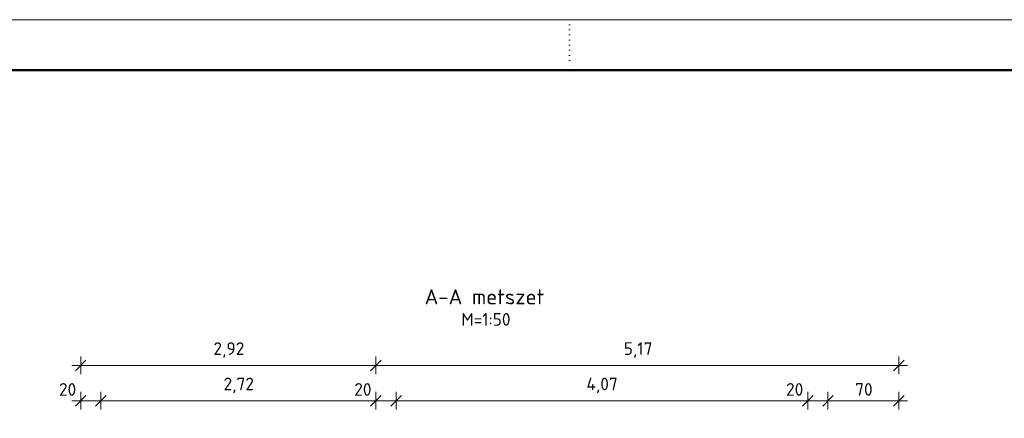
# Model space of a CAD drawing. Header units: centimetres. Extents: x 1 to 5939, y 1 to 4199.
# Tile 6 of 7: x 2752 to 4699, y 3410 to 4199. Entities that reach past the tile are written whole.
import ezdxf

# ---------------------------------------------------------------- set-up
doc = ezdxf.new("R2010")
doc.units = ezdxf.units.CM
doc.linetypes.add('PUNKT2_S9', pattern=[10, 0, -10])
doc.layers.add('Standard', color=7, linetype='Continuous', lineweight=13)
doc.styles.add('ISOCPEUR', font='ISOCPEUR')

msp = doc.modelspace()

# ---------------------------------------------------------------- linework, layer by layer
at = {"layer": 'Standard', "color": 1, "linetype": 'PUNKT2_S9', "lineweight": 13}
msp.add_line((3839, 4199), (3839, 4099), dxfattribs=at)
at = {"layer": 'Standard', "color": 7, "linetype": 'Continuous', "lineweight": 25}
for p, q in [((2861.8, 3504.1), (2882.8, 3525.1)), ((3445.8, 3504.1), (3466.8, 3525.1)), ((4479.8, 3504.1), (4500.8, 3525.1)), ((2861.8, 3434.1), (2882.8, 3455.1)), ((2901.8, 3434.1), (2922.8, 3455.1)), ((3445.8, 3434.1), (3466.8, 3455.1)), ((3485.8, 3434.1), (3506.8, 3455.1)), ((4299.8, 3434.1), (4320.8, 3455.1)), ((4339.8, 3434.1), (4360.8, 3455.1)), ((4479.8, 3434.1), (4500.8, 3455.1))]:
    msp.add_line(p, q, dxfattribs=at)
at = {"layer": 'Standard', "color": 1, "linetype": 'Continuous', "lineweight": 13}
for p, q in [((2872.3, 3514.6), (2872.3, 3532.1)), ((3456.3, 3514.6), (3456.3, 3532.1)), ((4490.3, 3514.6), (4490.3, 3532.1)), ((2872.3, 3514.6), (2854.8, 3514.6)), ((2872.3, 3514.6), (2872.3, 3497.1)), ((2872.3, 3514.6), (3456.3, 3514.6)), ((3456.3, 3514.6), (3456.3, 3497.1)), ((3456.3, 3514.6), (4490.3, 3514.6)), ((4490.3, 3514.6), (4490.3, 3497.1)), ((4490.3, 3514.6), (4507.8, 3514.6)), ((2872.3, 3444.6), (2872.3, 3462.1)), ((2912.3, 3444.6), (2912.3, 3462.1)), ((3456.3, 3444.6), (3456.3, 3462.1)), ((3496.3, 3444.6), (3496.3, 3462.1)), ((4310.3, 3444.6), (4310.3, 3462.1)), ((4350.3, 3444.6), (4350.3, 3462.1)), ((4490.3, 3444.6), (4490.3, 3462.1)), ((2872.3, 3444.6), (2854.8, 3444.6)), ((2872.3, 3444.6), (2872.3, 3427.1)), ((2872.3, 3444.6), (2912.3, 3444.6)), ((2912.3, 3444.6), (2912.3, 3427.1)), ((2912.3, 3444.6), (3456.3, 3444.6)), ((3456.3, 3444.6), (3456.3, 3427.1)), ((3456.3, 3444.6), (3496.3, 3444.6)), ((3496.3, 3444.6), (3496.3, 3427.1)), ((3496.3, 3444.6), (4310.3, 3444.6)), ((4310.3, 3444.6), (4310.3, 3427.1)), ((4310.3, 3444.6), (4350.3, 3444.6)), ((4350.3, 3444.6), (4350.3, 3427.1)), ((4350.3, 3444.6), (4490.3, 3444.6)), ((4490.3, 3444.6), (4490.3, 3427.1)), ((4490.3, 3444.6), (4507.8, 3444.6))]:
    msp.add_line(p, q, dxfattribs=at)
msp.add_lwpolyline([(1, 1), (5939, 1), (5939, 4199), (1, 4199), (1, 1)], close=True, dxfattribs=at)
at = {"layer": 'Standard', "color": 3, "linetype": 'Continuous', "lineweight": 50}
msp.add_lwpolyline([(101, 101), (5839, 101), (5839, 4099), (101, 4099), (101, 101)], close=True, dxfattribs=at)

# ---------------------------------------------------------------- texts
at = {"layer": 'Standard', "color": 7, "linetype": 'Continuous', "lineweight": 25, "attachment_point": 7, "style": 'ISOCPEUR'}
for s, insert, char_height, width in [('A-A\\~metszet', (3552.6, 3635.5), 30, 15), ('M=1:50', (3625.1, 3593.2), 25, 12.5), ('2,92', (3134.9, 3529.6), 25, 12.5), ('5,17', (3946.4, 3529.6), 25, 12.5), ('20', (2829.3, 3454.6), 25, 12.5), ('2,72', (3154.9, 3459.6), 25, 12.5), ('20', (3413.3, 3454.6), 25, 12.5), ('4,07', (3872.6, 3459.6), 25, 12.5), ('20', (4267.3, 3454.6), 25, 12.5), ('70', (4404, 3454.6), 25, 12.5)]:
    msp.add_mtext(s, dxfattribs=dict(at, insert=insert, char_height=char_height, width=width))

doc.saveas('drawing.dxf')
